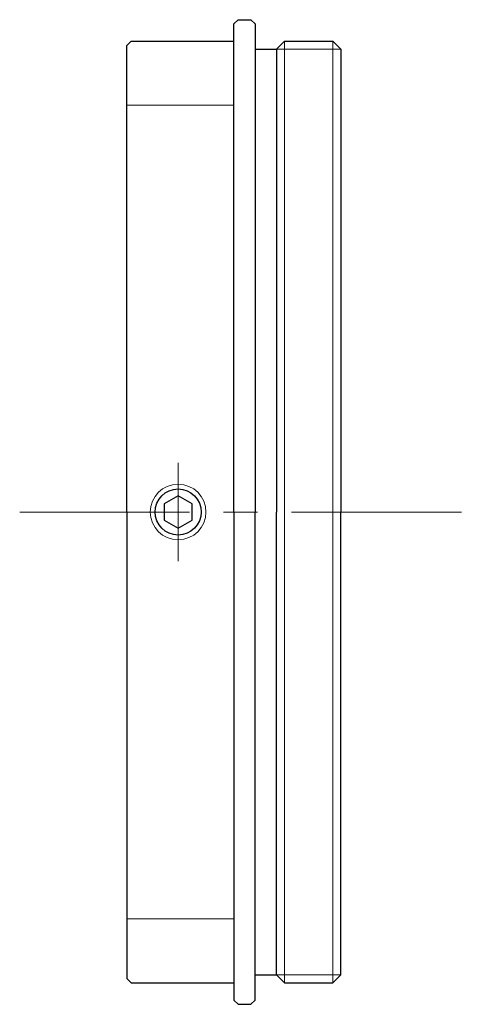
# Model space of a CAD drawing. Header units: millimetres. Extents: x 39.5 to 60.5, y 27 to 73.
import ezdxf

# ---------------------------------------------------------------- set-up
doc = ezdxf.new("R2010")
doc.units = ezdxf.units.MM
doc.header["$LTSCALE"] = 0.25
doc.linetypes.add('CENTER', pattern=[50.8, 31.75, -6.35, 6.35, -6.35])
doc.layers.add('00_補助線', color=252, linetype='Continuous', lineweight=0, plot=False)
for name, color, linetype, lineweight in [('01_外形線', 7, 'Continuous', 30), ('02_ﾈｼﾞ（断面）・遮光線仕切り', 7, 'Continuous', 20), ('03_ﾈｼﾞ・ﾛｰﾚｯﾄ・遮光線', 7, 'Continuous', 9), ('04_中心線', 1, 'CENTER', 20), ('06_面取線', 7, 'Continuous', 9)]:
    doc.layers.add(name, color=color, linetype=linetype, lineweight=lineweight)

# ---------------------------------------------------------------- blocks, each defined once
blk = doc.blocks.new('HM26##')
at = {"layer": '01_外形線'}
blk.add_lwpolyline([(-0.65, -0.375), (0, -0.751), (0.65, -0.375), (0.65, 0.375), (0, 0.751), (-0.65, 0.375)], close=True, dxfattribs=at)
blk.add_circle((0, 0), 1.075, dxfattribs=at)
at = {"layer": '03_ﾈｼﾞ・ﾛｰﾚｯﾄ・遮光線'}
blk.add_circle((0, 0), 1.3, dxfattribs=at)

msp = doc.modelspace()

# ---------------------------------------------------------------- linework, layer by layer
at = {"layer": '00_補助線'}
for p, q in [((49.5, 69), (44.5, 69)), ((49.5, 31), (44.5, 31))]:
    msp.add_line(p, q, dxfattribs=at)
at = {"layer": '01_外形線'}
for p, q in [((49.7, 73), (49.5, 72.8)), ((49.5, 50), (49.5, 72.8)), ((49.7, 73), (50.3, 73)), ((50.5, 72.8), (50.3, 73)), ((50.5, 72.8), (50.5, 50)), ((44.7, 72), (44.5, 71.8)), ((44.5, 50), (44.5, 71.8)), ((44.7, 72), (49.5, 72)), ((51.5, 71.625), (51.875, 72)), ((51.875, 72), (54.125, 72)), ((54.125, 72), (54.5, 71.625)), ((50.5, 71.625), (51.5, 71.625)), ((51.5, 71.625), (51.5, 50)), ((54.5, 71.625), (54.5, 50)), ((44.5, 50), (44.5, 28.2)), ((49.5, 50), (49.5, 27.2)), ((50.5, 27.2), (50.5, 50)), ((51.5, 28.375), (51.5, 50)), ((54.5, 28.375), (54.5, 50)), ((44.7, 28), (44.5, 28.2)), ((50.5, 28.375), (51.5, 28.375)), ((51.5, 28.375), (51.875, 28)), ((54.125, 28), (54.5, 28.375)), ((44.7, 28), (49.5, 28)), ((51.875, 28), (54.125, 28)), ((49.7, 27), (49.5, 27.2)), ((50.5, 27.2), (50.3, 27)), ((49.7, 27), (50.3, 27))]:
    msp.add_line(p, q, dxfattribs=at)
at = {"layer": '02_ﾈｼﾞ（断面）・遮光線仕切り'}
for p, q in [((51.5, 71.625), (54.5, 71.625)), ((51.5, 28.375), (54.5, 28.375))]:
    msp.add_line(p, q, dxfattribs=at)
at = {"layer": '04_中心線'}
for p, q in [((46.9, 52.3), (46.9, 47.7)), ((39.5, 50), (60.5, 50))]:
    msp.add_line(p, q, dxfattribs=at)
at = {"layer": '06_面取線'}
for p, q in [((51.875, 72), (51.875, 50)), ((54.125, 72), (54.125, 50)), ((51.875, 28), (51.875, 50)), ((54.125, 28), (54.125, 50))]:
    msp.add_line(p, q, dxfattribs=at)

# ---------------------------------------------------------------- block references
at = {"layer": '01_外形線'}
msp.add_blockref('HM26##', (46.9, 50), dxfattribs=at)

doc.saveas('drawing.dxf')
